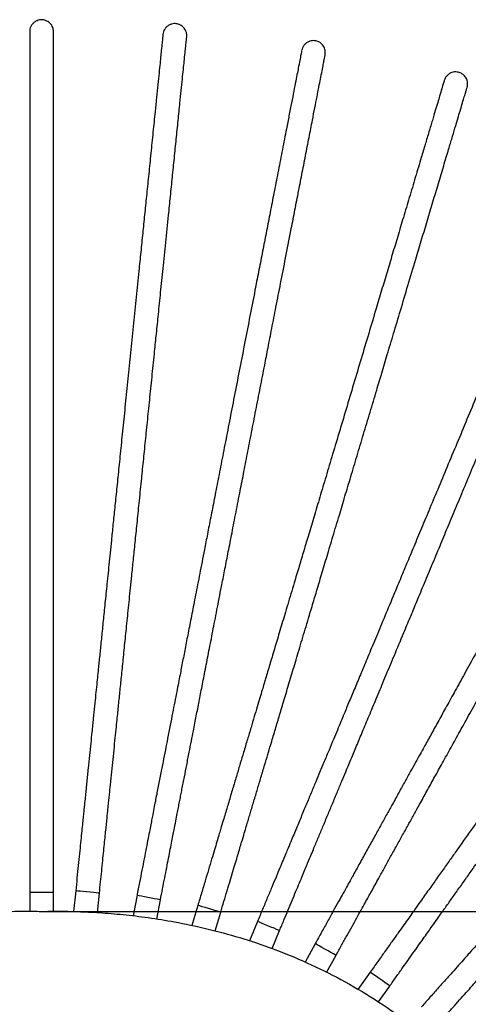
# Model space of a CAD drawing. Header units: millimetres. Extents: x 167 to 2222, y 44 to 1779.
# Tile 7 of 256: x 684 to 835, y 495 to 825. Entities that reach past the tile are written whole.
import ezdxf

# ---------------------------------------------------------------- set-up
doc = ezdxf.new("R2010")
doc.units = ezdxf.units.MM
doc.layers.add('FORMAT', color=7, linetype='Continuous')
doc.styles.add('SLDTEXTSTYLE0', font='TXT', dxfattribs={"width": 0.605})
doc.dimstyles.new('SLDDIMSTYLE0', dxfattribs={"dimtxt": 18.491895, "dimasz": 2, "dimexe": 0, "dimexo": 0.0625, "dimgap": 4.622974, "dimtad": 1, "dimrnd": 1e-09, "dimzin": 12, "dimdsep": 46, "dimtxsty": 'SLDTEXTSTYLE0', "dimsah": 1, "dimcen": 0.09, "dimadec": 0, "dimazin": 3, "dimtfac": 1, "dimtofl": 0, "dimtmove": 0, "dimatfit": 3, "dimfxl": 0, "dimfrac": 2, "dimtolj": 1, "dimtzin": 12, "dimarcsym": 0})

# ---------------------------------------------------------------- blocks, each defined once
blk = doc.blocks.new('_D_2')
at = {"layer": 'FORMAT'}
for p, q in [((692.56, 525.75), (1292.73, 525.75)), ((1291.74, 525.75), (1291.74, 185.75)), ((917.56, 185.75), (1292.73, 185.75))]:
    blk.add_line(p, q, dxfattribs=at)
for points in [[(1291.74, 525.75), (1290.74, 523.75), (1292.74, 523.75)], [(1291.74, 185.75), (1292.74, 187.75), (1290.74, 187.75)]]:
    blk.add_solid(points, dxfattribs=at)
at = {"layer": 'FORMAT', "insert": (1267.19, 321.18), "char_height": 19.05, "attachment_point": 1, "rotation": 90, "style": 'SLDTEXTSTYLE0'}
blk.add_mtext('34 cm', dxfattribs=at)

msp = doc.modelspace()

# ---------------------------------------------------------------- linework, layer by layer
at = {"color": 7, "linetype": 'Continuous', "lineweight": 25}
for p, q in [((687.57, 532.047), (687.57, 525.782)), ((695.57, 525.788), (695.57, 532.047)), ((702.985, 532.642), (702.279, 525.711)), ((710.284, 525.362), (710.943, 531.831)), ((723.553, 531.14), (722.214, 524.269)), ((730.156, 523.196), (731.405, 529.61)), ((743.946, 527.759), (741.93, 521.005)), ((749.736, 519.188), (751.612, 525.471)), ((763.955, 522.378), (761.236, 515.857)), ((768.836, 513.295), (771.339, 519.3)), ((783.321, 514.906), (779.926, 508.765)), ((787.127, 505.256), (790.322, 511.036)), ((801.756, 505.339), (797.637, 499.532)), ((804.494, 495.372), (808.281, 500.711))]:
    msp.add_line(p, q, dxfattribs=at)
at = {"color": 8, "linetype": 'Continuous', "lineweight": 25}
msp.add_line((695.57, 532.047), (687.57, 532.047), dxfattribs=at)
at = {"color": 8, "linetype": 'Continuous', "lineweight": 25, "flags": 128}
for points in [[(710.943, 531.831), (710.899, 531.836), (710.549, 531.871), (709.881, 531.939), (708.954, 532.034), (707.85, 532.146), (706.667, 532.267), (705.51, 532.384), (704.483, 532.489), (703.676, 532.571), (703.161, 532.624), (702.985, 532.642)], [(731.405, 529.61), (731.361, 529.618), (731.016, 529.686), (730.357, 529.814), (729.442, 529.992), (728.353, 530.204), (727.186, 530.432), (726.045, 530.654), (725.031, 530.852), (724.235, 531.007), (723.727, 531.106), (723.553, 531.14)], [(751.612, 525.471), (751.569, 525.483), (751.232, 525.584), (750.589, 525.776), (749.695, 526.043), (748.632, 526.36), (747.493, 526.701), (746.379, 527.033), (745.389, 527.329), (744.612, 527.561), (744.117, 527.709), (743.946, 527.759)], [(771.339, 519.3), (771.298, 519.317), (770.973, 519.453), (770.353, 519.711), (769.493, 520.07), (768.469, 520.497), (767.371, 520.954), (766.298, 521.402), (765.345, 521.799), (764.596, 522.111), (764.119, 522.31), (763.955, 522.378)], [(790.322, 511.036), (790.283, 511.057), (789.976, 511.227), (789.388, 511.552), (788.572, 512.003), (787.601, 512.54), (786.56, 513.116), (785.543, 513.678), (784.639, 514.177), (783.929, 514.57), (783.476, 514.82), (783.321, 514.906)], [(808.281, 500.711), (808.244, 500.736), (807.958, 500.94), (807.41, 501.328), (806.649, 501.868), (805.744, 502.51), (804.774, 503.198), (803.826, 503.87), (802.984, 504.468), (802.322, 504.937), (801.9, 505.236), (801.756, 505.339)]]:
    msp.add_lwpolyline(points, dxfattribs=at)
at = {"color": 7, "linetype": 'Continuous', "lineweight": 25}
for points, knots in [([(695.57, 820.913), (695.523, 821.399), (695.433, 822.343), (694.598, 823.673), (693.492, 824.505), (692.212, 824.94), (691.049, 824.945), (689.992, 824.635), (689.158, 824.162), (688.441, 823.477), (687.923, 822.649), (687.62, 821.765), (687.586, 821.192), (687.57, 820.913)], [0, 0, 0, 0, 0.1346853, 0.2613251, 0.3677485, 0.4493257, 0.5575257, 0.6252156, 0.6991792, 0.7764176, 0.8537952, 0.9287889, 1, 1, 1, 1]), ([(740.215, 819.21), (740.218, 819.699), (740.224, 820.647), (739.528, 822.055), (738.512, 822.995), (737.283, 823.557), (736.126, 823.68), (735.044, 823.479), (734.166, 823.092), (733.383, 822.484), (732.784, 821.712), (732.392, 820.863), (732.301, 820.297), (732.257, 820.021)], [0, 0, 0, 0, 0.1346842, 0.2613249, 0.3677491, 0.449326, 0.5575263, 0.6252161, 0.6991796, 0.7764195, 0.8537969, 0.9287898, 1, 1, 1, 1]), ([(687.57, 820.874), (687.57, 820.854), (687.57, 820.809), (687.57, 819.901), (687.57, 818.181), (687.57, 815.924), (687.57, 813.312), (687.57, 810.53), (687.57, 807.104), (687.57, 803.067), (687.57, 798.683), (687.57, 793.414), (687.57, 787.221), (687.57, 780.137), (687.57, 773.188), (687.57, 766.514), (687.57, 760.111), (687.57, 753.833), (687.57, 747.503), (687.57, 740.324), (687.57, 732.289), (687.57, 723.436), (687.57, 714.571), (687.57, 705.78), (687.57, 697.2), (687.57, 688.987), (687.57, 681.252), (687.57, 674.068), (687.57, 667.402), (687.57, 661.213), (687.57, 655.488), (687.57, 648.938), (687.57, 641.91), (687.57, 634.714), (687.57, 628.292), (687.57, 622.421), (687.57, 617.033), (687.57, 612.077), (687.57, 608.025), (687.57, 604.569), (687.57, 601.463), (687.57, 598.017), (687.57, 594.228), (687.57, 590.07), (687.57, 585.918), (687.57, 581.758), (687.57, 577.654), (687.57, 573.285), (687.57, 569.533), (687.57, 566.476), (687.57, 564.136), (687.57, 561.81), (687.57, 559.363), (687.57, 556.762), (687.57, 554.385), (687.57, 551.534), (687.57, 548.255), (687.57, 544.594), (687.57, 540.601), (687.57, 536.385), (687.57, 533.507), (687.57, 532.047)], [0, 0, 0, 0, 0.0222623, 0.0480419, 0.0726367, 0.0961059, 0.1110709, 0.125415, 0.139172, 0.1524199, 0.1651473, 0.1773102, 0.1945247, 0.210543, 0.2253601, 0.2389676, 0.2513606, 0.2632178, 0.2751423, 0.2871294, 0.3031964, 0.3193486, 0.3355704, 0.3518405, 0.368191, 0.3846724, 0.4012147, 0.4177103, 0.4341693, 0.450583, 0.4669518, 0.4832599, 0.5111161, 0.5388969, 0.5661129, 0.5924718, 0.6179687, 0.6426327, 0.6664846, 0.6812628, 0.6984079, 0.7179263, 0.7398088, 0.7640323, 0.7905572, 0.8119278, 0.8345741, 0.8585744, 0.8840389, 0.8973651, 0.9111166, 0.925256, 0.9395465, 0.9467353, 0.9540199, 0.9614772, 0.9690417, 0.9766305, 0.9842424, 0.9920064, 1, 1, 1, 1]), ([(695.57, 532.047), (695.57, 533.322), (695.57, 535.838), (695.57, 539.533), (695.57, 543.063), (695.57, 546.371), (695.57, 549.405), (695.57, 552.139), (695.57, 554.539), (695.57, 557.221), (695.57, 559.812), (695.57, 562.132), (695.57, 564.078), (695.57, 566.012), (695.57, 567.93), (695.57, 570.613), (695.57, 574.019), (695.57, 578.277), (695.57, 582.393), (695.57, 586.257), (695.57, 589.556), (695.57, 592.393), (695.57, 594.918), (695.57, 597.38), (695.57, 599.875), (695.57, 602.424), (695.57, 606.043), (695.57, 610.866), (695.57, 617.118), (695.57, 623.843), (695.57, 631.057), (695.57, 637.935), (695.57, 644.429), (695.57, 650.249), (695.57, 656.61), (695.57, 663.521), (695.57, 670.553), (695.57, 677.565), (695.57, 684.492), (695.57, 691.767), (695.57, 699.308), (695.57, 707.033), (695.57, 714.209), (695.57, 720.974), (695.57, 727.589), (695.57, 734.943), (695.57, 743.032), (695.57, 751.768), (695.57, 759.891), (695.57, 767.228), (695.57, 773.684), (695.57, 780.155), (695.57, 786.556), (695.57, 792.793), (695.57, 798.231), (695.57, 802.884), (695.57, 806.739), (695.57, 810.032), (695.57, 813.041), (695.57, 815.6), (695.57, 817.706), (695.57, 819.292), (695.57, 820.324), (695.57, 820.861), (695.57, 820.879), (695.57, 820.887)], [0, 0, 0, 0, 0.0069849, 0.0137778, 0.0204197, 0.0269967, 0.0335588, 0.0400699, 0.0464712, 0.0527261, 0.0647977, 0.0767444, 0.0884998, 0.0999151, 0.1109661, 0.121667, 0.1455738, 0.1677312, 0.1919504, 0.2139042, 0.2335867, 0.2492162, 0.2634184, 0.2775845, 0.2918201, 0.3061195, 0.3204789, 0.3514592, 0.3827529, 0.4143653, 0.4462035, 0.4781849, 0.497593, 0.5170216, 0.5365048, 0.555902, 0.5749519, 0.5905606, 0.60592, 0.6210548, 0.6359365, 0.650554, 0.6649533, 0.6757595, 0.6877478, 0.7011821, 0.7160587, 0.7323669, 0.7500903, 0.7626878, 0.7759054, 0.7897399, 0.8041863, 0.8192411, 0.8349282, 0.8471312, 0.8596703, 0.8725295, 0.8857716, 0.9040786, 0.9230399, 0.9425606, 0.9626742, 0.983406, 1, 1, 1, 1]), ([(732.253, 819.983), (732.251, 819.962), (732.246, 819.918), (732.154, 819.014), (731.98, 817.304), (731.751, 815.058), (731.486, 812.46), (731.204, 809.691), (730.857, 806.283), (730.448, 802.267), (730.004, 797.906), (729.47, 792.663), (728.842, 786.502), (728.125, 779.455), (727.42, 772.542), (726.744, 765.902), (726.095, 759.532), (725.459, 753.287), (724.818, 746.989), (724.09, 739.847), (723.276, 731.853), (722.379, 723.046), (721.48, 714.226), (720.59, 705.481), (719.72, 696.945), (718.888, 688.774), (718.104, 681.079), (717.376, 673.932), (716.701, 667.3), (716.074, 661.144), (715.493, 655.447), (714.83, 648.931), (714.118, 641.94), (713.388, 634.781), (712.738, 628.392), (712.143, 622.551), (711.597, 617.191), (711.094, 612.26), (710.684, 608.229), (710.334, 604.791), (710.019, 601.7), (709.67, 598.272), (709.286, 594.503), (708.864, 590.366), (708.444, 586.236), (708.022, 582.097), (707.606, 578.014), (707.163, 573.668), (706.783, 569.935), (706.473, 566.893), (706.236, 564.566), (706.001, 562.252), (705.753, 559.817), (705.489, 557.23), (705.248, 554.865), (704.959, 552.029), (704.627, 548.767), (704.256, 545.125), (703.851, 541.152), (703.424, 536.957), (703.133, 534.094), (702.985, 532.642)], [0, 0, 0, 0, 0.0222623, 0.0480419, 0.0726367, 0.0961059, 0.1110709, 0.125415, 0.1391719, 0.1524199, 0.1651472, 0.1773102, 0.1945247, 0.210543, 0.2253602, 0.2389676, 0.2513606, 0.2632178, 0.2751423, 0.2871294, 0.3031964, 0.3193486, 0.3355704, 0.3518405, 0.368191, 0.3846724, 0.4012147, 0.4177103, 0.4341694, 0.450583, 0.4669518, 0.48326, 0.5111161, 0.5388969, 0.5661129, 0.5924718, 0.6179687, 0.6426327, 0.6664846, 0.6812628, 0.6984079, 0.7179263, 0.7398088, 0.7640323, 0.7905572, 0.8119278, 0.8345742, 0.8585744, 0.8840389, 0.8973651, 0.9111166, 0.9252561, 0.9395465, 0.9467354, 0.9540199, 0.9614772, 0.9690418, 0.9766305, 0.9842424, 0.9920064, 1, 1, 1, 1]), ([(710.943, 531.831), (711.073, 533.1), (711.328, 535.603), (711.702, 539.279), (712.06, 542.791), (712.395, 546.082), (712.702, 549.1), (712.98, 551.82), (713.223, 554.208), (713.494, 556.876), (713.757, 559.453), (713.992, 561.761), (714.189, 563.697), (714.385, 565.622), (714.58, 567.53), (714.852, 570.199), (715.197, 573.588), (715.628, 577.824), (716.045, 581.919), (716.437, 585.762), (716.771, 589.044), (717.059, 591.867), (717.314, 594.379), (717.564, 596.828), (717.817, 599.31), (718.075, 601.846), (718.442, 605.447), (718.931, 610.245), (719.564, 616.465), (720.246, 623.155), (720.977, 630.332), (721.674, 637.175), (722.332, 643.635), (722.921, 649.425), (723.566, 655.754), (724.266, 662.629), (724.979, 669.624), (725.689, 676.601), (726.391, 683.492), (727.128, 690.729), (727.893, 698.231), (728.676, 705.917), (729.403, 713.055), (730.088, 719.786), (730.759, 726.367), (731.504, 733.683), (732.323, 741.73), (733.209, 750.422), (734.032, 758.503), (734.775, 765.802), (735.429, 772.225), (736.085, 778.662), (736.734, 785.03), (737.366, 791.235), (737.917, 796.645), (738.388, 801.274), (738.779, 805.109), (739.113, 808.385), (739.418, 811.379), (739.677, 813.925), (739.89, 816.02), (740.051, 817.597), (740.156, 818.625), (740.21, 819.159), (740.212, 819.177), (740.213, 819.185)], [0, 0, 0, 0, 0.0069849, 0.0137778, 0.0204197, 0.0269967, 0.0335588, 0.0400699, 0.0464712, 0.0527261, 0.0647977, 0.0767444, 0.0884998, 0.0999151, 0.1109661, 0.121667, 0.1455738, 0.1677312, 0.1919504, 0.2139042, 0.2335867, 0.2492162, 0.2634184, 0.2775845, 0.2918201, 0.3061195, 0.3204789, 0.3514592, 0.3827529, 0.4143653, 0.4462035, 0.4781849, 0.497593, 0.5170216, 0.5365048, 0.555902, 0.5749519, 0.5905606, 0.6059199, 0.6210548, 0.6359365, 0.650554, 0.6649532, 0.6757596, 0.6877478, 0.7011821, 0.7160586, 0.7323669, 0.7500904, 0.7626878, 0.7759054, 0.7897399, 0.8041863, 0.8192411, 0.8349282, 0.8471313, 0.8596703, 0.8725295, 0.8857716, 0.9040786, 0.9230399, 0.9425606, 0.9626742, 0.983406, 1, 1, 1, 1]), ([(786.644, 813.145), (786.692, 813.632), (786.783, 814.575), (786.218, 816.041), (785.292, 817.069), (784.119, 817.74), (782.978, 817.967), (781.881, 817.866), (780.972, 817.56), (780.137, 817.026), (779.471, 816.311), (779.004, 815.502), (778.861, 814.946), (778.792, 814.675)], [0, 0, 0, 0, 0.13468373, 0.2613258, 0.36774867, 0.44932626, 0.55752594, 0.62521577, 0.69917931, 0.7764184, 0.85379519, 0.92878988, 1, 1, 1, 1]), ([(778.785, 814.637), (778.781, 814.617), (778.772, 814.573), (778.598, 813.681), (778.27, 811.994), (777.838, 809.779), (777.339, 807.215), (776.806, 804.484), (776.151, 801.121), (775.379, 797.159), (774.541, 792.856), (773.533, 787.683), (772.349, 781.605), (770.995, 774.652), (769.666, 767.831), (768.389, 761.28), (767.165, 754.995), (765.965, 748.833), (764.754, 742.62), (763.381, 735.573), (761.845, 727.686), (760.152, 718.997), (758.456, 710.295), (756.775, 701.667), (755.135, 693.245), (753.564, 685.184), (752.085, 677.591), (750.711, 670.54), (749.436, 663.997), (748.253, 657.923), (747.158, 652.303), (745.906, 645.874), (744.562, 638.976), (743.186, 631.913), (741.958, 625.609), (740.835, 619.846), (739.805, 614.558), (738.857, 609.693), (738.082, 605.716), (737.421, 602.324), (736.827, 599.275), (736.168, 595.892), (735.444, 592.173), (734.649, 588.092), (733.855, 584.017), (733.059, 579.933), (732.274, 575.905), (731.439, 571.617), (730.721, 567.934), (730.137, 564.933), (729.689, 562.637), (729.244, 560.354), (728.776, 557.951), (728.279, 555.399), (727.825, 553.066), (727.279, 550.268), (726.652, 547.049), (725.952, 543.456), (725.189, 539.536), (724.382, 535.397), (723.832, 532.573), (723.553, 531.14)], [0, 0, 0, 0, 0.0222623, 0.0480419, 0.0726367, 0.0961059, 0.1110709, 0.125415, 0.1391719, 0.1524199, 0.1651472, 0.1773102, 0.1945247, 0.210543, 0.2253602, 0.2389677, 0.2513606, 0.2632178, 0.2751423, 0.2871294, 0.3031964, 0.3193486, 0.3355704, 0.3518405, 0.368191, 0.3846724, 0.4012146, 0.4177103, 0.4341694, 0.450583, 0.4669518, 0.4832599, 0.5111161, 0.5388969, 0.5661129, 0.5924718, 0.6179687, 0.6426327, 0.6664846, 0.6812628, 0.6984079, 0.7179263, 0.7398088, 0.7640323, 0.7905572, 0.8119278, 0.8345741, 0.8585744, 0.8840389, 0.8973651, 0.9111166, 0.9252561, 0.9395465, 0.9467353, 0.9540199, 0.9614772, 0.9690417, 0.9766305, 0.9842424, 0.9920064, 1, 1, 1, 1]), ([(731.405, 529.61), (731.649, 530.862), (732.13, 533.331), (732.837, 536.958), (733.512, 540.423), (734.145, 543.67), (734.725, 546.648), (735.248, 549.332), (735.706, 551.687), (736.219, 554.32), (736.715, 556.863), (737.158, 559.14), (737.531, 561.05), (737.9, 562.948), (738.267, 564.831), (738.78, 567.465), (739.432, 570.808), (740.246, 574.987), (741.033, 579.027), (741.772, 582.819), (742.403, 586.058), (742.945, 588.843), (743.428, 591.321), (743.899, 593.737), (744.376, 596.186), (744.863, 598.688), (745.555, 602.241), (746.478, 606.975), (747.673, 613.112), (748.959, 619.712), (750.339, 626.793), (751.654, 633.544), (752.896, 639.918), (754.009, 645.631), (755.225, 651.875), (756.547, 658.658), (757.891, 665.56), (759.232, 672.443), (760.557, 679.242), (761.948, 686.382), (763.39, 693.784), (764.867, 701.367), (766.24, 708.41), (767.533, 715.051), (768.798, 721.544), (770.205, 728.762), (771.751, 736.701), (773.422, 745.277), (774.975, 753.25), (776.378, 760.451), (777.613, 766.788), (778.85, 773.139), (780.074, 779.422), (781.267, 785.544), (782.307, 790.882), (783.197, 795.449), (783.934, 799.233), (784.564, 802.465), (785.139, 805.419), (785.628, 807.93), (786.031, 809.998), (786.334, 811.554), (786.532, 812.567), (786.634, 813.094), (786.638, 813.112), (786.639, 813.12)], [0, 0, 0, 0, 0.0069849, 0.0137778, 0.0204197, 0.0269967, 0.0335588, 0.0400699, 0.0464712, 0.0527261, 0.0647977, 0.0767444, 0.0884998, 0.0999151, 0.1109661, 0.121667, 0.1455738, 0.1677312, 0.1919504, 0.2139042, 0.2335867, 0.2492162, 0.2634184, 0.2775845, 0.2918201, 0.3061195, 0.3204789, 0.3514592, 0.3827529, 0.4143653, 0.4462035, 0.4781849, 0.497593, 0.5170216, 0.5365048, 0.555902, 0.5749519, 0.5905605, 0.60592, 0.6210548, 0.6359365, 0.6505539, 0.6649533, 0.6757596, 0.6877478, 0.7011821, 0.7160587, 0.7323668, 0.7500903, 0.7626878, 0.7759054, 0.7897399, 0.8041863, 0.8192411, 0.8349282, 0.8471313, 0.8596702, 0.8725295, 0.8857716, 0.9040786, 0.9230399, 0.9425606, 0.9626742, 0.983406, 1, 1, 1, 1]), ([(834.253, 802.263), (834.347, 802.743), (834.531, 803.673), (834.111, 805.187), (833.29, 806.3), (832.188, 807.083), (831.074, 807.42), (829.973, 807.426), (829.039, 807.211), (828.155, 806.76), (827.422, 806.114), (826.879, 805.354), (826.683, 804.815), (826.587, 804.552)], [0, 0, 0, 0, 0.1346836, 0.2613254, 0.367749, 0.4493257, 0.5575264, 0.6252156, 0.6991792, 0.7764193, 0.8537969, 0.9287898, 1, 1, 1, 1]), ([(826.576, 804.515), (826.57, 804.495), (826.557, 804.453), (826.298, 803.582), (825.806, 801.935), (825.16, 799.772), (824.413, 797.269), (823.617, 794.603), (822.637, 791.32), (821.482, 787.452), (820.228, 783.252), (818.72, 778.202), (816.948, 772.268), (814.922, 765.481), (812.934, 758.822), (811.024, 752.427), (809.192, 746.291), (807.397, 740.276), (805.586, 734.211), (803.532, 727.331), (801.233, 719.632), (798.7, 711.15), (796.164, 702.655), (793.649, 694.231), (791.194, 686.01), (788.845, 678.14), (786.632, 670.728), (784.577, 663.845), (782.67, 657.457), (780.899, 651.528), (779.261, 646.041), (777.387, 639.765), (775.377, 633.031), (773.318, 626.136), (771.481, 619.982), (769.801, 614.357), (768.26, 609.194), (766.842, 604.444), (765.683, 600.562), (764.694, 597.251), (763.805, 594.274), (762.819, 590.972), (761.735, 587.342), (760.546, 583.358), (759.358, 579.379), (758.168, 575.393), (756.994, 571.46), (755.744, 567.274), (754.671, 563.679), (753.796, 560.749), (753.127, 558.508), (752.461, 556.279), (751.761, 553.934), (751.017, 551.442), (750.337, 549.164), (749.521, 546.433), (748.583, 543.29), (747.536, 539.783), (746.394, 535.956), (745.187, 531.916), (744.364, 529.158), (743.946, 527.759)], [0, 0, 0, 0, 0.0222623, 0.0480419, 0.0726367, 0.0961059, 0.1110709, 0.125415, 0.1391719, 0.1524199, 0.1651472, 0.1773102, 0.1945247, 0.210543, 0.2253601, 0.2389676, 0.2513606, 0.2632178, 0.2751423, 0.2871293, 0.3031964, 0.3193486, 0.3355704, 0.3518405, 0.368191, 0.3846724, 0.4012147, 0.4177103, 0.4341694, 0.450583, 0.4669518, 0.4832599, 0.5111161, 0.5388969, 0.5661129, 0.5924718, 0.6179687, 0.6426327, 0.6664846, 0.6812628, 0.6984079, 0.7179263, 0.7398088, 0.7640323, 0.7905572, 0.8119277, 0.8345741, 0.8585744, 0.8840389, 0.8973651, 0.9111166, 0.925256, 0.9395465, 0.9467353, 0.9540199, 0.9614772, 0.9690417, 0.9766304, 0.9842424, 0.9920064, 1, 1, 1, 1]), ([(751.612, 525.471), (751.977, 526.693), (752.697, 529.104), (753.754, 532.645), (754.764, 536.027), (755.71, 539.197), (756.578, 542.104), (757.36, 544.724), (758.047, 547.023), (758.814, 549.593), (759.555, 552.075), (760.219, 554.298), (760.776, 556.163), (761.329, 558.016), (761.878, 559.854), (762.645, 562.426), (763.62, 565.689), (764.838, 569.769), (766.015, 573.713), (767.121, 577.415), (768.064, 580.576), (768.876, 583.295), (769.599, 585.715), (770.303, 588.073), (771.017, 590.464), (771.746, 592.906), (772.781, 596.375), (774.161, 600.996), (775.95, 606.987), (777.874, 613.43), (779.937, 620.343), (781.905, 626.934), (783.763, 633.156), (785.428, 638.733), (787.248, 644.828), (789.225, 651.45), (791.237, 658.188), (793.243, 664.907), (795.225, 671.545), (797.306, 678.515), (799.463, 685.741), (801.673, 693.144), (803.726, 700.019), (805.662, 706.501), (807.554, 712.84), (809.658, 719.887), (811.972, 727.637), (814.471, 736.009), (816.795, 743.792), (818.894, 750.823), (820.741, 757.009), (822.592, 763.209), (824.424, 769.342), (826.208, 775.319), (827.764, 780.529), (829.095, 784.988), (830.198, 788.682), (831.14, 791.837), (832.001, 794.721), (832.733, 797.172), (833.335, 799.191), (833.789, 800.71), (834.084, 801.699), (834.238, 802.214), (834.243, 802.231), (834.245, 802.239)], [0, 0, 0, 0, 0.0069849, 0.0137778, 0.0204197, 0.0269967, 0.0335588, 0.0400699, 0.0464712, 0.0527261, 0.0647977, 0.0767444, 0.0884998, 0.0999151, 0.1109661, 0.121667, 0.1455738, 0.1677312, 0.1919504, 0.2139042, 0.2335867, 0.2492162, 0.2634184, 0.2775845, 0.2918201, 0.3061195, 0.3204789, 0.3514592, 0.3827529, 0.4143653, 0.4462035, 0.4781848, 0.497593, 0.5170216, 0.5365048, 0.555902, 0.5749519, 0.5905606, 0.60592, 0.6210548, 0.6359365, 0.650554, 0.6649533, 0.6757595, 0.6877478, 0.7011821, 0.7160587, 0.7323669, 0.7500903, 0.7626878, 0.7759054, 0.7897399, 0.8041863, 0.8192411, 0.8349282, 0.8471313, 0.8596703, 0.8725295, 0.8857716, 0.9040786, 0.9230399, 0.9425606, 0.9626742, 0.983406, 1, 1, 1, 1]), ([(875.09, 788.969), (875.082, 788.95), (875.065, 788.909), (874.715, 788.07), (874.054, 786.483), (873.185, 784.4), (872.18, 781.989), (871.11, 779.421), (869.791, 776.259), (868.238, 772.533), (866.551, 768.486), (864.524, 763.622), (862.141, 757.906), (859.415, 751.368), (856.741, 744.954), (854.173, 738.794), (851.709, 732.884), (849.294, 727.089), (846.858, 721.247), (844.096, 714.62), (841.004, 707.204), (837.598, 699.033), (834.186, 690.85), (830.804, 682.736), (827.502, 674.816), (824.342, 667.236), (821.366, 660.096), (818.602, 653.465), (816.037, 647.312), (813.656, 641.6), (811.453, 636.316), (808.932, 630.27), (806.228, 623.783), (803.459, 617.142), (800.988, 611.213), (798.729, 605.795), (796.656, 600.822), (794.749, 596.247), (793.19, 592.507), (791.86, 589.317), (790.665, 586.45), (789.339, 583.269), (787.881, 579.772), (786.281, 575.934), (784.684, 572.102), (783.083, 568.262), (781.504, 564.474), (779.823, 560.442), (778.379, 556.979), (777.203, 554.157), (776.302, 551.997), (775.407, 549.85), (774.466, 547.591), (773.465, 545.191), (772.55, 542.997), (771.453, 540.366), (770.192, 537.339), (768.783, 533.96), (767.247, 530.274), (765.624, 526.382), (764.517, 523.726), (763.955, 522.378)], [0, 0, 0, 0, 0.0222623, 0.0480419, 0.0726367, 0.0961059, 0.1110709, 0.125415, 0.139172, 0.1524199, 0.1651472, 0.1773102, 0.1945247, 0.210543, 0.2253601, 0.2389676, 0.2513606, 0.2632178, 0.2751423, 0.2871294, 0.3031964, 0.3193486, 0.3355704, 0.3518405, 0.368191, 0.3846724, 0.4012146, 0.4177103, 0.4341694, 0.450583, 0.4669518, 0.4832599, 0.5111161, 0.5388969, 0.5661129, 0.5924718, 0.6179687, 0.6426327, 0.6664846, 0.6812628, 0.6984079, 0.7179263, 0.7398088, 0.7640323, 0.7905572, 0.8119278, 0.8345741, 0.8585744, 0.8840389, 0.8973651, 0.9111166, 0.925256, 0.9395465, 0.9467353, 0.9540199, 0.9614772, 0.9690417, 0.9766304, 0.9842424, 0.9920064, 1, 1, 1, 1]), ([(771.339, 519.3), (771.83, 520.477), (772.798, 522.8), (774.22, 526.211), (775.578, 529.469), (776.851, 532.522), (778.018, 535.322), (779.07, 537.846), (779.994, 540.061), (781.026, 542.536), (782.023, 544.928), (782.915, 547.069), (783.664, 548.865), (784.408, 550.65), (785.146, 552.421), (786.179, 554.898), (787.489, 558.041), (789.128, 561.971), (790.711, 565.771), (792.198, 569.336), (793.467, 572.381), (794.559, 575.001), (795.531, 577.331), (796.478, 579.603), (797.438, 581.906), (798.419, 584.259), (799.811, 587.6), (801.667, 592.051), (804.073, 597.822), (806.66, 604.029), (809.436, 610.687), (812.083, 617.036), (814.581, 623.03), (816.821, 628.402), (819.269, 634.274), (821.928, 640.652), (824.633, 647.143), (827.332, 653.615), (829.997, 660.009), (832.796, 666.723), (835.698, 673.684), (838.67, 680.814), (841.431, 687.437), (844.034, 693.682), (846.58, 699.788), (849.41, 706.576), (852.522, 714.041), (855.883, 722.105), (859.009, 729.603), (861.832, 736.375), (864.316, 742.334), (866.806, 748.306), (869.269, 754.214), (871.669, 759.971), (873.761, 764.99), (875.552, 769.285), (877.035, 772.843), (878.302, 775.883), (879.46, 778.66), (880.444, 781.022), (881.255, 782.966), (881.865, 784.43), (882.262, 785.383), (882.469, 785.878), (882.476, 785.895), (882.479, 785.903)], [0, 0, 0, 0, 0.0069849, 0.0137778, 0.0204197, 0.0269967, 0.0335588, 0.0400699, 0.0464712, 0.0527261, 0.0647977, 0.0767444, 0.0884998, 0.0999151, 0.1109661, 0.121667, 0.1455738, 0.1677312, 0.1919504, 0.2139042, 0.2335867, 0.2492162, 0.2634184, 0.2775845, 0.2918201, 0.3061195, 0.3204789, 0.3514592, 0.3827529, 0.4143653, 0.4462035, 0.4781848, 0.497593, 0.5170216, 0.5365048, 0.555902, 0.5749519, 0.5905606, 0.6059199, 0.6210548, 0.6359365, 0.6505539, 0.6649533, 0.6757595, 0.6877478, 0.7011821, 0.7160586, 0.7323669, 0.7500903, 0.7626877, 0.7759054, 0.7897399, 0.8041863, 0.8192411, 0.8349282, 0.8471313, 0.8596703, 0.8725295, 0.8857716, 0.9040786, 0.9230399, 0.9425606, 0.9626742, 0.983406, 1, 1, 1, 1]), ([(923.049, 767.686), (923.039, 767.668), (923.017, 767.629), (922.578, 766.833), (921.746, 765.329), (920.654, 763.353), (919.391, 761.068), (918.044, 758.632), (916.387, 755.634), (914.434, 752.101), (912.313, 748.264), (909.764, 743.652), (906.768, 738.232), (903.341, 732.033), (899.979, 725.951), (896.751, 720.11), (893.653, 714.506), (890.616, 709.012), (887.554, 703.472), (884.08, 697.189), (880.193, 690.156), (875.911, 682.409), (871.622, 674.65), (867.369, 666.956), (863.218, 659.447), (859.245, 652.259), (855.503, 645.489), (852.027, 639.202), (848.802, 633.368), (845.809, 627.952), (843.039, 622.941), (839.87, 617.208), (836.47, 611.058), (832.989, 604.76), (829.882, 599.139), (827.042, 594.001), (824.435, 589.286), (822.037, 584.948), (820.077, 581.401), (818.405, 578.377), (816.903, 575.658), (815.236, 572.643), (813.403, 569.327), (811.391, 565.688), (809.382, 562.054), (807.37, 558.413), (805.384, 554.821), (803.271, 550.998), (801.456, 547.714), (799.977, 545.038), (798.845, 542.991), (797.72, 540.955), (796.536, 538.813), (795.277, 536.537), (794.128, 534.457), (792.748, 531.962), (791.162, 529.092), (789.391, 525.888), (787.459, 522.393), (785.419, 518.703), (784.027, 516.184), (783.321, 514.906)], [0, 0, 0, 0, 0.0222623, 0.0480419, 0.0726367, 0.0961059, 0.1110709, 0.125415, 0.139172, 0.1524199, 0.1651472, 0.1773102, 0.1945247, 0.210543, 0.2253601, 0.2389676, 0.2513606, 0.2632178, 0.2751423, 0.2871294, 0.3031964, 0.3193486, 0.3355704, 0.3518405, 0.368191, 0.3846724, 0.4012147, 0.4177103, 0.4341694, 0.450583, 0.4669518, 0.4832599, 0.5111161, 0.5388969, 0.5661129, 0.5924718, 0.6179687, 0.6426327, 0.6664846, 0.6812628, 0.6984079, 0.7179263, 0.7398088, 0.7640323, 0.7905572, 0.8119278, 0.8345741, 0.8585744, 0.8840389, 0.8973651, 0.9111166, 0.9252561, 0.9395465, 0.9467353, 0.9540199, 0.9614772, 0.9690417, 0.9766304, 0.9842424, 0.9920064, 1, 1, 1, 1]), ([(790.322, 511.036), (790.939, 512.152), (792.156, 514.354), (793.944, 517.588), (795.652, 520.678), (797.252, 523.573), (798.72, 526.228), (800.043, 528.621), (801.204, 530.721), (802.501, 533.068), (803.754, 535.336), (804.877, 537.366), (805.818, 539.069), (806.754, 540.762), (807.682, 542.441), (808.98, 544.789), (810.628, 547.77), (812.688, 551.497), (814.679, 555.099), (816.548, 558.48), (818.144, 561.367), (819.517, 563.851), (820.738, 566.061), (821.929, 568.215), (823.136, 570.399), (824.369, 572.629), (826.12, 575.797), (828.453, 580.018), (831.478, 585.49), (834.731, 591.375), (838.221, 597.689), (841.549, 603.709), (844.69, 609.392), (847.506, 614.486), (850.583, 620.053), (853.927, 626.101), (857.328, 632.255), (860.721, 638.393), (864.072, 644.455), (867.591, 650.822), (871.239, 657.421), (874.977, 664.183), (878.448, 670.463), (881.721, 676.383), (884.921, 682.173), (888.479, 688.609), (892.392, 695.688), (896.619, 703.335), (900.548, 710.444), (904.098, 716.865), (907.221, 722.515), (910.351, 728.178), (913.448, 733.78), (916.465, 739.239), (919.096, 743.998), (921.347, 748.07), (923.212, 751.444), (924.805, 754.326), (926.261, 756.96), (927.499, 759.199), (928.518, 761.043), (929.285, 762.43), (929.784, 763.334), (930.044, 763.804), (930.053, 763.82), (930.057, 763.827)], [0, 0, 0, 0, 0.0069849, 0.0137778, 0.0204197, 0.0269967, 0.0335588, 0.0400699, 0.0464712, 0.0527261, 0.0647977, 0.0767444, 0.0884998, 0.0999151, 0.1109661, 0.121667, 0.1455738, 0.1677312, 0.1919504, 0.2139042, 0.2335867, 0.2492162, 0.2634184, 0.2775845, 0.2918201, 0.3061195, 0.3204789, 0.3514592, 0.3827529, 0.4143653, 0.4462035, 0.4781849, 0.497593, 0.5170216, 0.5365048, 0.555902, 0.5749519, 0.5905605, 0.60592, 0.6210548, 0.6359365, 0.650554, 0.6649532, 0.6757596, 0.6877478, 0.7011821, 0.7160586, 0.7323669, 0.7500903, 0.7626878, 0.7759054, 0.7897399, 0.8041863, 0.8192411, 0.8349282, 0.8471313, 0.8596703, 0.8725295, 0.8857716, 0.9040786, 0.9230399, 0.9425606, 0.9626742, 0.983406, 1, 1, 1, 1]), ([(968.856, 740.921), (968.845, 740.904), (968.819, 740.868), (968.293, 740.127), (967.298, 738.724), (965.993, 736.883), (964.481, 734.753), (962.872, 732.483), (960.89, 729.689), (958.554, 726.396), (956.018, 722.821), (952.969, 718.522), (949.386, 713.471), (945.288, 707.694), (941.268, 702.026), (937.406, 696.582), (933.702, 691.359), (930.07, 686.239), (926.408, 681.076), (922.254, 675.22), (917.605, 668.666), (912.484, 661.446), (907.355, 654.214), (902.269, 647.044), (897.305, 640.046), (892.553, 633.347), (888.078, 627.038), (883.922, 621.178), (880.065, 615.741), (876.485, 610.694), (873.172, 606.024), (869.383, 600.681), (865.317, 594.949), (861.154, 589.08), (857.438, 583.841), (854.042, 579.053), (850.924, 574.658), (848.057, 570.615), (845.713, 567.31), (843.713, 564.492), (841.916, 561.958), (839.923, 559.148), (837.73, 556.057), (835.325, 552.666), (832.923, 549.279), (830.516, 545.886), (828.141, 542.538), (825.614, 538.975), (823.443, 535.915), (821.674, 533.421), (820.321, 531.513), (818.975, 529.615), (817.559, 527.619), (816.055, 525.498), (814.679, 523.559), (813.03, 521.234), (811.133, 518.559), (809.015, 515.573), (806.705, 512.317), (804.265, 508.877), (802.6, 506.53), (801.756, 505.339)], [0, 0, 0, 0, 0.0222623, 0.0480419, 0.0726367, 0.0961059, 0.1110709, 0.125415, 0.139172, 0.1524199, 0.1651472, 0.1773102, 0.1945247, 0.210543, 0.2253601, 0.2389677, 0.2513606, 0.2632178, 0.2751423, 0.2871294, 0.3031964, 0.3193486, 0.3355704, 0.3518405, 0.368191, 0.3846724, 0.4012147, 0.4177103, 0.4341694, 0.450583, 0.4669518, 0.4832599, 0.5111161, 0.5388969, 0.5661129, 0.5924718, 0.6179687, 0.6426327, 0.6664846, 0.6812628, 0.6984079, 0.7179263, 0.7398088, 0.7640323, 0.7905572, 0.8119278, 0.8345741, 0.8585744, 0.8840389, 0.8973651, 0.9111166, 0.9252561, 0.9395465, 0.9467354, 0.9540199, 0.9614772, 0.9690417, 0.9766305, 0.9842424, 0.9920064, 1, 1, 1, 1]), ([(808.281, 500.711), (809.019, 501.751), (810.474, 503.803), (812.612, 506.817), (814.655, 509.697), (816.568, 512.395), (818.324, 514.869), (819.905, 517.099), (821.294, 519.057), (822.845, 521.244), (824.344, 523.357), (825.686, 525.249), (826.812, 526.837), (827.931, 528.414), (829.041, 529.979), (830.593, 532.168), (832.564, 534.945), (835.027, 538.419), (837.409, 541.776), (839.644, 544.927), (841.553, 547.618), (843.194, 549.932), (844.655, 551.992), (846.079, 553.999), (847.523, 556.035), (848.997, 558.113), (851.091, 561.066), (853.882, 565), (857.499, 570.099), (861.389, 575.584), (865.563, 581.468), (869.543, 587.079), (873.299, 592.375), (876.666, 597.122), (880.347, 602.311), (884.345, 607.948), (888.413, 613.683), (892.47, 619.403), (896.478, 625.053), (900.687, 630.986), (905.049, 637.137), (909.519, 643.438), (913.67, 649.291), (917.584, 654.809), (921.412, 660.205), (925.666, 666.203), (930.346, 672.8), (935.4, 679.926), (940.1, 686.552), (944.345, 692.536), (948.08, 697.802), (951.823, 703.08), (955.527, 708.3), (959.135, 713.388), (962.281, 717.823), (964.973, 721.618), (967.203, 724.763), (969.109, 727.449), (970.85, 729.903), (972.33, 731.99), (973.549, 733.708), (974.466, 735.001), (975.063, 735.844), (975.374, 736.282), (975.384, 736.296), (975.389, 736.303)], [0, 0, 0, 0, 0.0069849, 0.0137778, 0.0204197, 0.0269967, 0.0335588, 0.0400699, 0.0464712, 0.0527261, 0.0647977, 0.0767444, 0.0884998, 0.0999151, 0.1109661, 0.121667, 0.1455738, 0.1677312, 0.1919504, 0.2139042, 0.2335867, 0.2492162, 0.2634184, 0.2775845, 0.2918201, 0.3061195, 0.3204789, 0.3514592, 0.3827529, 0.4143653, 0.4462035, 0.4781849, 0.497593, 0.5170216, 0.5365048, 0.555902, 0.5749519, 0.5905606, 0.60592, 0.6210548, 0.6359365, 0.6505539, 0.6649533, 0.6757595, 0.6877478, 0.7011821, 0.7160587, 0.7323669, 0.7500904, 0.7626878, 0.7759054, 0.7897399, 0.8041863, 0.8192411, 0.8349282, 0.8471312, 0.8596702, 0.8725295, 0.8857716, 0.9040786, 0.9230399, 0.9425606, 0.9626742, 0.983406, 1, 1, 1, 1]), ([(1011.051, 709.498), (1011.037, 709.483), (1011.007, 709.45), (1010.403, 708.771), (1009.26, 707.487), (1007.759, 705.801), (1006.022, 703.85), (1004.172, 701.772), (1001.894, 699.213), (999.21, 696.198), (996.295, 692.924), (992.791, 688.988), (988.673, 684.362), (983.963, 679.072), (979.342, 673.882), (974.904, 668.897), (970.646, 664.114), (966.472, 659.426), (962.263, 654.698), (957.489, 649.335), (952.146, 643.334), (946.26, 636.722), (940.365, 630.101), (934.519, 623.535), (928.814, 617.126), (923.353, 610.992), (918.21, 605.215), (913.433, 599.849), (909, 594.87), (904.885, 590.248), (901.078, 585.972), (896.723, 581.08), (892.05, 575.831), (887.265, 570.456), (882.994, 565.659), (879.09, 561.275), (875.508, 557.25), (872.212, 553.548), (869.518, 550.522), (867.22, 547.941), (865.154, 545.621), (862.863, 543.047), (860.344, 540.217), (857.579, 537.112), (854.818, 534.011), (852.052, 530.903), (849.323, 527.838), (846.418, 524.575), (843.923, 521.773), (841.89, 519.489), (840.334, 517.742), (838.788, 516.005), (837.16, 514.177), (835.431, 512.234), (833.851, 510.459), (831.955, 508.33), (829.774, 505.88), (827.34, 503.146), (824.685, 500.164), (821.881, 497.014), (819.967, 494.865), (818.997, 493.774)], [0, 0, 0, 0, 0.0222623, 0.0480419, 0.0726367, 0.0961059, 0.1110709, 0.125415, 0.1391719, 0.1524199, 0.1651472, 0.1773102, 0.1945247, 0.210543, 0.2253601, 0.2389676, 0.2513606, 0.2632178, 0.2751423, 0.2871294, 0.3031964, 0.3193486, 0.3355704, 0.3518405, 0.368191, 0.3846724, 0.4012147, 0.4177103, 0.4341694, 0.450583, 0.4669518, 0.4832599, 0.5111161, 0.5388969, 0.5661129, 0.5924718, 0.6179687, 0.6426327, 0.6664846, 0.6812628, 0.6984079, 0.7179263, 0.7398088, 0.7640323, 0.7905572, 0.8119277, 0.8345741, 0.8585744, 0.8840389, 0.8973651, 0.9111166, 0.925256, 0.9395464, 0.9467353, 0.9540199, 0.9614772, 0.9690417, 0.9766304, 0.9842424, 0.9920064, 1, 1, 1, 1]), ([(824.972, 488.455), (825.82, 489.408), (827.493, 491.287), (829.95, 494.047), (832.297, 496.683), (834.497, 499.154), (836.514, 501.42), (838.332, 503.462), (839.928, 505.254), (841.711, 507.258), (843.434, 509.193), (844.977, 510.925), (846.271, 512.379), (847.557, 513.823), (848.832, 515.256), (850.616, 517.26), (852.881, 519.804), (855.713, 522.984), (858.45, 526.059), (861.018, 528.944), (863.212, 531.408), (865.099, 533.528), (866.778, 535.414), (868.414, 537.252), (870.074, 539.115), (871.768, 541.019), (874.175, 543.723), (877.382, 547.325), (881.54, 551.994), (886.011, 557.017), (890.808, 562.405), (895.382, 567.543), (899.699, 572.392), (903.57, 576.739), (907.8, 581.491), (912.395, 586.653), (917.071, 591.904), (921.733, 597.142), (926.339, 602.316), (931.177, 607.749), (936.191, 613.381), (941.328, 619.151), (946.099, 624.511), (950.598, 629.564), (954.997, 634.505), (959.887, 639.997), (965.265, 646.038), (971.074, 652.564), (976.476, 658.631), (981.354, 664.111), (985.647, 668.933), (989.95, 673.765), (994.206, 678.546), (998.353, 683.205), (1001.969, 687.266), (1005.063, 690.742), (1007.626, 693.621), (1009.816, 696.08), (1011.817, 698.328), (1013.518, 700.239), (1014.919, 701.812), (1015.973, 702.996), (1016.66, 703.768), (1017.017, 704.169), (1017.029, 704.182), (1017.034, 704.188)], [0, 0, 0, 0, 0.0069849, 0.0137778, 0.0204196, 0.0269966, 0.0335587, 0.0400699, 0.0464712, 0.0527261, 0.0647977, 0.0767444, 0.0884998, 0.0999151, 0.1109661, 0.121667, 0.1455738, 0.1677312, 0.1919504, 0.2139042, 0.2335867, 0.2492162, 0.2634184, 0.2775845, 0.2918201, 0.3061195, 0.3204789, 0.3514592, 0.3827529, 0.4143653, 0.4462035, 0.4781848, 0.497593, 0.5170216, 0.5365048, 0.555902, 0.5749519, 0.5905605, 0.6059199, 0.6210548, 0.6359365, 0.6505539, 0.6649533, 0.6757595, 0.6877477, 0.7011821, 0.7160586, 0.7323668, 0.7500903, 0.7626877, 0.7759054, 0.7897399, 0.8041863, 0.8192411, 0.8349282, 0.8471313, 0.8596703, 0.8725295, 0.8857716, 0.9040786, 0.9230399, 0.9425606, 0.9626742, 0.983406, 1, 1, 1, 1]), ([(466.57, 203.045), (466.842, 210.577), (467.372, 225.276), (468.653, 246.785), (470.33, 267.255), (472.463, 286.755), (475.069, 305.343), (478.34, 324.05), (482.401, 342.807), (487.396, 361.521), (493.089, 379.152), (499.507, 395.823), (506.648, 411.532), (514.504, 426.262), (522.986, 439.906), (532.055, 452.464), (541.662, 463.938), (551.756, 474.333), (562.277, 483.658), (573.158, 491.928), (584.326, 499.163), (595.7, 505.393), (607.187, 510.658), (618.687, 515.007), (630.085, 518.496), (640.962, 521.125), (651.198, 523.032), (660.675, 524.346), (669.575, 525.199), (677.739, 525.663), (684.99, 525.843), (689.499, 525.778), (691.57, 525.747)], [0, 0, 0, 0, 0.0508849, 0.0992956, 0.1454472, 0.1895294, 0.2317101, 0.272138, 0.3177129, 0.361227, 0.402849, 0.4427288, 0.4817674, 0.5192667, 0.5553521, 0.590143, 0.6237546, 0.6562968, 0.6878727, 0.7185736, 0.7484745, 0.7776258, 0.8060467, 0.8337158, 0.860564, 0.8864663, 0.9092205, 0.9308281, 0.9510419, 0.9695595, 0.9860199, 1, 1, 1, 1]), ([(691.57, 525.747), (693.432, 525.776), (697.463, 525.839), (703.923, 525.71), (711.161, 525.359), (719.041, 524.705), (727.443, 523.697), (736.815, 522.185), (747.082, 520.02), (758.146, 517.028), (769.375, 513.246), (780.732, 508.582), (792.112, 502.963), (803.412, 496.326), (814.472, 488.671), (825.214, 479.972), (835.568, 470.211), (845.469, 459.375), (854.863, 447.457), (863.697, 434.456), (871.927, 420.368), (879.515, 405.192), (886.428, 388.924), (892.639, 371.556), (898.129, 353.071), (902.527, 334.943), (906.035, 317.324), (908.822, 300.338), (911.173, 282.568), (913.105, 263.973), (914.634, 244.503), (915.815, 224.099), (916.314, 210.172), (916.57, 203.045)], [0, 0, 0, 0, 0.01257, 0.0272151, 0.0436131, 0.0614839, 0.0805879, 0.1007237, 0.1255568, 0.1513859, 0.1780624, 0.2054925, 0.2342122, 0.2636658, 0.2938862, 0.3249348, 0.3568941, 0.3898609, 0.4239412, 0.4592474, 0.4958964, 0.5340098, 0.5737159, 0.6151519, 0.6584685, 0.703833, 0.7410373, 0.7797258, 0.8200142, 0.8620316, 0.9059231, 0.9518515, 1, 1, 1, 1])]:
    msp.add_open_spline(points, degree=3, knots=knots, dxfattribs=at)

# ---------------------------------------------------------------- dimensions: what is measured, and where the dimension line sits
at = {"layer": 'FORMAT'}
dim = msp.add_linear_dim(base=(1291.743, 185.747), p1=(691.57, 525.747), p2=(916.57, 185.747), angle=90, text='34 cm', dimstyle='SLDDIMSTYLE0', dxfattribs=at)
dim.commit()
dim.dimension.update_dxf_attribs({"geometry": '_D_2', "text_midpoint": (1291.743, 355.747), "dimtype": 160})

doc.saveas('drawing.dxf')
